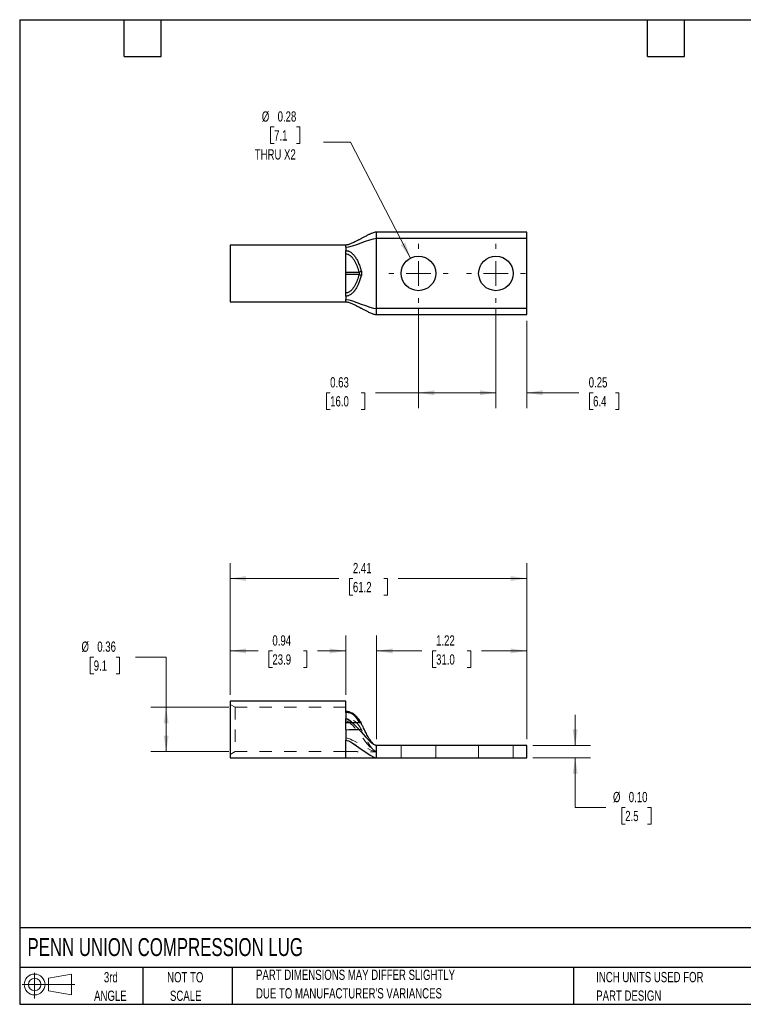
# Model space of a CAD drawing. Header units: inches. Extents: x 0.2 to 10.8, y 0.2 to 8.2.
# Tile 1 of 2: x 0.2 to 6.1, y 0.2 to 8.2. Entities that reach past the tile are written whole.
import ezdxf

# ---------------------------------------------------------------- set-up
doc = ezdxf.new("R2010")
doc.units = ezdxf.units.IN
doc.header["$MEASUREMENT"] = 0
doc.linetypes.add('HIDDEN', pattern=[0.075, 0.05, -0.025])
doc.layers.add('TEXT', color=140, linetype='Continuous', lineweight=25)
doc.styles.add('SLDTEXTSTYLE0', font='TXT', dxfattribs={"width": 0.7})
doc.dimstyles.new('SLDDIMSTYLE0', dxfattribs={"dimtxt": 0.084961, "dimasz": 0.13, "dimexe": 0, "dimexo": 0.0625, "dimgap": 0.02124, "dimtad": 0, "dimtih": 1, "dimtoh": 1, "dimrnd": 1e-09, "dimdsep": 46, "dimtxsty": 'SLDTEXTSTYLE0', "dimsah": 1, "dimcen": 0.09, "dimadec": 0, "dimazin": 2, "dimtfac": 1, "dimtofl": 0, "dimtmove": 0, "dimatfit": 3, "dimfxl": 0, "dimfrac": 2, "dimtolj": 1, "dimtzin": 12, "dimarcsym": 0})
doc.dimstyles.new('SLDDIMSTYLE1', dxfattribs={"dimtxt": 0.084961, "dimasz": 0.13, "dimexe": 0, "dimexo": 0.0625, "dimgap": 0.02124, "dimtad": 0, "dimtih": 1, "dimtoh": 1, "dimrnd": 1e-09, "dimzin": 12, "dimdsep": 46, "dimtxsty": 'SLDTEXTSTYLE0', "dimsah": 1, "dimcen": 0.09, "dimadec": 0, "dimazin": 3, "dimtfac": 1, "dimtofl": 0, "dimtmove": 0, "dimatfit": 3, "dimfxl": 0, "dimfrac": 2, "dimtolj": 1, "dimtzin": 12, "dimarcsym": 0})
doc.dimstyles.new('SLDDIMSTYLE2', dxfattribs={"dimtxt": 0.084961, "dimasz": 0.13, "dimexe": 0, "dimexo": 0.0625, "dimgap": 0.02124, "dimtad": 0, "dimtih": 1, "dimtoh": 1, "dimrnd": 1e-09, "dimzin": 0, "dimdsep": 46, "dimtxsty": 'SLDTEXTSTYLE0', "dimsah": 1, "dimcen": 0.09, "dimadec": 0, "dimazin": 0, "dimtfac": 1, "dimtmove": 0, "dimatfit": 0, "dimfxl": 0, "dimfrac": 2, "dimtolj": 1, "dimtzin": 12, "dimarcsym": 0})
doc.dimstyles.new('SLDDIMSTYLE3', dxfattribs={"dimtxt": 0.084961, "dimasz": 0.13, "dimexe": 0, "dimexo": 0.0625, "dimgap": 0.02124, "dimtad": 0, "dimtih": 1, "dimtoh": 1, "dimrnd": 1e-09, "dimdsep": 46, "dimtxsty": 'SLDTEXTSTYLE0', "dimsah": 1, "dimcen": 0.09, "dimadec": 0, "dimazin": 2, "dimtfac": 1, "dimtmove": 0, "dimatfit": 0, "dimfxl": 0, "dimfrac": 2, "dimtolj": 1, "dimtzin": 12, "dimarcsym": 0})
doc.dimstyles.new('SLDDIMSTYLE4', dxfattribs={"dimtxt": 0.084961, "dimasz": 0.13, "dimexe": 0, "dimexo": 0.0625, "dimgap": 0.02124, "dimtad": 0, "dimtih": 1, "dimtoh": 1, "dimrnd": 1e-09, "dimdsep": 46, "dimtxsty": 'SLDTEXTSTYLE0', "dimsah": 1, "dimcen": 0, "dimadec": 0, "dimazin": 2, "dimtfac": 1, "dimtofl": 0, "dimtmove": 0, "dimatfit": 3, "dimfxl": 0, "dimfrac": 2, "dimtolj": 1, "dimtzin": 12, "dimarcsym": 0})

# ---------------------------------------------------------------- blocks, each defined once
blk = doc.blocks.new('Block11')
at = {"color": 7, "linetype": 'Continuous', "lineweight": 18}
for p, q in [((0.1019, 0.2091), (0.1019, 0)), ((0.2157, 0.1641), (0.4006, 0.1981)), ((0.2157, 0.0628), (0.2157, 0.1641)), ((0.4006, 0.1981), (0.4006, 0.0288)), ((0, 0.1135), (0.4281, 0.1135)), ((0.2157, 0.0628), (0.4006, 0.0288))]:
    blk.add_line(p, q, dxfattribs=at)
for radius in [0.0846, 0.0506]:
    blk.add_circle((0.1019, 0.1135), radius, dxfattribs=at)
blk = doc.blocks.new('Block12')
at = {"color": 7, "linetype": 'Continuous'}
blk.add_blockref('Block11', (0, 0), dxfattribs=at)
blk = doc.blocks.new('_D')
at = {"color": 7, "linetype": 'Continuous', "lineweight": 0}
for p, q in [((1.9594, 2.7642), (1.9594, 3.2463)), ((2.8994, 2.7642), (2.8994, 3.2463)), ((1.9594, 3.1213), (2.188, 3.1213)), ((2.3031, 3.1213), (2.2746, 3.1213)), ((2.2746, 3.1213), (2.2746, 2.9863)), ((2.5556, 3.1213), (2.5841, 3.1213)), ((2.5841, 3.1213), (2.5841, 2.9863)), ((2.8994, 3.1213), (2.6707, 3.1213)), ((2.2746, 2.9863), (2.3031, 2.9863)), ((2.5841, 2.9863), (2.5556, 2.9863))]:
    blk.add_line(p, q, dxfattribs=at)
at = {"color": 7, "linetype": 'Continuous', "lineweight": 18}
for points in [[(1.9594, 3.1213), (2.0894, 3.1013), (2.0894, 3.1413)], [(2.8994, 3.1213), (2.7694, 3.1413), (2.7694, 3.1013)]]:
    blk.add_solid(points, dxfattribs=at)
at = {"color": 7, "linetype": 'Continuous', "lineweight": 18, "char_height": 0.08333, "attachment_point": 1, "style": 'SLDTEXTSTYLE0'}
for s, insert in [('0.94', (2.3031, 3.2478)), ('23.9', (2.3031, 3.0937))]:
    blk.add_mtext(s, dxfattribs=dict(at, insert=insert))
blk = doc.blocks.new('_D_1')
at = {"color": 7, "linetype": 'Continuous', "lineweight": 0}
for p, q in [((3.1494, 2.4032), (3.1494, 3.2463)), ((4.3694, 2.4032), (4.3694, 3.2463)), ((3.1494, 3.1213), (3.518, 3.1213)), ((3.6331, 3.1213), (3.6046, 3.1213)), ((3.6046, 3.1213), (3.6046, 2.9863)), ((3.8856, 3.1213), (3.9141, 3.1213)), ((3.9141, 3.1213), (3.9141, 2.9863)), ((4.3694, 3.1213), (4.0007, 3.1213)), ((3.6046, 2.9863), (3.6331, 2.9863)), ((3.9141, 2.9863), (3.8856, 2.9863))]:
    blk.add_line(p, q, dxfattribs=at)
at = {"color": 7, "linetype": 'Continuous', "lineweight": 18}
for points in [[(3.1494, 3.1213), (3.2794, 3.1013), (3.2794, 3.1413)], [(4.3694, 3.1213), (4.2394, 3.1413), (4.2394, 3.1013)]]:
    blk.add_solid(points, dxfattribs=at)
at = {"color": 7, "linetype": 'Continuous', "lineweight": 18, "char_height": 0.08333, "attachment_point": 1, "style": 'SLDTEXTSTYLE0'}
for s, insert in [('1.22', (3.6331, 3.2478)), ('31.0', (3.6331, 3.0937))]:
    blk.add_mtext(s, dxfattribs=dict(at, insert=insert))
blk = doc.blocks.new('_D_2')
at = {"color": 7, "linetype": 'Continuous', "lineweight": 0}
for p, q in [((0.8514, 3.0713), (0.8229, 3.0713)), ((0.8229, 3.0713), (0.8229, 2.9362)), ((1.0332, 3.0713), (1.0617, 3.0713)), ((1.0617, 3.0713), (1.0617, 2.9362)), ((1.1898, 3.0713), (1.4398, 3.0713)), ((1.4398, 3.0713), (1.4398, 2.6637)), ((0.8229, 2.9362), (0.8514, 2.9362)), ((1.0617, 2.9362), (1.0332, 2.9362)), ((1.9494, 2.6637), (1.3148, 2.6637)), ((1.4398, 2.3037), (1.4398, 2.6637)), ((1.9494, 2.3037), (1.3148, 2.3037))]:
    blk.add_line(p, q, dxfattribs=at)
at = {"color": 7, "linetype": 'Continuous', "lineweight": 18}
for points in [[(1.4398, 2.6637), (1.4198, 2.5337), (1.4598, 2.5337)], [(1.4398, 2.3037), (1.4598, 2.4337), (1.4198, 2.4337)]]:
    blk.add_solid(points, dxfattribs=at)
at = {"color": 7, "linetype": 'Continuous', "lineweight": 18, "char_height": 0.08333, "attachment_point": 1, "style": 'SLDTEXTSTYLE0'}
for s, insert in [('%%c', (0.7519, 3.1977)), ('0.36', (0.8802, 3.1977)), ('9.1', (0.8514, 3.0437))]:
    blk.add_mtext(s, dxfattribs=dict(at, insert=insert))
blk = doc.blocks.new('_D_3')
at = {"color": 7, "linetype": 'Continuous', "lineweight": 0}
for p, q in [((1.9594, 2.7642), (1.9594, 3.8345)), ((4.3694, 2.4032), (4.3694, 3.8345)), ((1.9594, 3.7095), (2.8421, 3.7095)), ((2.9572, 3.7095), (2.9287, 3.7095)), ((2.9287, 3.7095), (2.9287, 3.5745)), ((3.2097, 3.7095), (3.2382, 3.7095)), ((3.2382, 3.7095), (3.2382, 3.5745)), ((4.3694, 3.7095), (3.3248, 3.7095)), ((2.9287, 3.5745), (2.9572, 3.5745)), ((3.2382, 3.5745), (3.2097, 3.5745))]:
    blk.add_line(p, q, dxfattribs=at)
at = {"color": 7, "linetype": 'Continuous', "lineweight": 18}
for points in [[(1.9594, 3.7095), (2.0894, 3.6895), (2.0894, 3.7295)], [(4.3694, 3.7095), (4.2394, 3.7295), (4.2394, 3.6895)]]:
    blk.add_solid(points, dxfattribs=at)
at = {"color": 7, "linetype": 'Continuous', "lineweight": 18, "char_height": 0.08333, "attachment_point": 1, "style": 'SLDTEXTSTYLE0'}
for s, insert in [('2.41', (2.9572, 3.836)), ('61.2', (2.9572, 3.6819))]:
    blk.add_mtext(s, dxfattribs=dict(at, insert=insert))
blk = doc.blocks.new('_D_4')
at = {"color": 7, "linetype": 'Continuous', "lineweight": 0}
for p, q in [((4.7631, 2.3532), (4.7631, 2.6032)), ((4.4194, 2.3532), (4.8881, 2.3532)), ((4.4194, 2.2532), (4.8881, 2.2532)), ((4.7631, 1.8492), (4.7631, 2.2532)), ((5.0131, 1.8492), (4.7631, 1.8492)), ((5.1696, 1.8492), (5.1411, 1.8492)), ((5.1411, 1.8492), (5.1411, 1.7141)), ((5.3514, 1.8492), (5.38, 1.8492)), ((5.38, 1.8492), (5.38, 1.7141)), ((5.1411, 1.7141), (5.1696, 1.7141)), ((5.38, 1.7141), (5.3514, 1.7141))]:
    blk.add_line(p, q, dxfattribs=at)
at = {"color": 7, "linetype": 'Continuous', "lineweight": 18}
for points in [[(4.7631, 2.3532), (4.7831, 2.4832), (4.7431, 2.4832)], [(4.7631, 2.2532), (4.7431, 2.1232), (4.7831, 2.1232)]]:
    blk.add_solid(points, dxfattribs=at)
at = {"color": 7, "linetype": 'Continuous', "lineweight": 18, "char_height": 0.08333, "attachment_point": 1, "style": 'SLDTEXTSTYLE0'}
for s, insert in [('%%c', (5.0702, 1.9756)), ('0.10', (5.1984, 1.9756)), ('2.5', (5.1696, 1.8216))]:
    blk.add_mtext(s, dxfattribs=dict(at, insert=insert))
blk = doc.blocks.new('_D_7')
at = {"color": 7, "linetype": 'Continuous', "lineweight": 0}
for p, q in [((3.4894, 5.8982), (3.4894, 5.0938)), ((4.1194, 5.8982), (4.1194, 5.0938)), ((2.7723, 5.2188), (2.7438, 5.2188)), ((2.7438, 5.2188), (2.7438, 5.0838)), ((3.0248, 5.2188), (3.0533, 5.2188)), ((3.0533, 5.2188), (3.0533, 5.0838)), ((3.4894, 5.2188), (3.1399, 5.2188)), ((4.1194, 5.2188), (3.4894, 5.2188)), ((2.7438, 5.0838), (2.7723, 5.0838)), ((3.0533, 5.0838), (3.0248, 5.0838))]:
    blk.add_line(p, q, dxfattribs=at)
at = {"color": 7, "linetype": 'Continuous', "lineweight": 18}
for points in [[(3.4894, 5.2188), (3.6194, 5.1988), (3.6194, 5.2388)], [(4.1194, 5.2188), (3.9894, 5.2388), (3.9894, 5.1988)]]:
    blk.add_solid(points, dxfattribs=at)
at = {"color": 7, "linetype": 'Continuous', "lineweight": 18, "char_height": 0.08333, "attachment_point": 1, "style": 'SLDTEXTSTYLE0'}
for s, insert in [('0.63', (2.7723, 5.3453)), ('16.0', (2.7723, 5.1912))]:
    blk.add_mtext(s, dxfattribs=dict(at, insert=insert))
blk = doc.blocks.new('_D_8')
at = {"color": 7, "linetype": 'Continuous', "lineweight": 0}
for p, q in [((4.1194, 5.8982), (4.1194, 5.0938)), ((4.3694, 5.8037), (4.3694, 5.0938)), ((4.1194, 5.2188), (3.8694, 5.2188)), ((4.3694, 5.2188), (4.7932, 5.2188)), ((4.9084, 5.2188), (4.8799, 5.2188)), ((4.8799, 5.2188), (4.8799, 5.0838)), ((5.0902, 5.2188), (5.1187, 5.2188)), ((5.1187, 5.2188), (5.1187, 5.0838)), ((4.8799, 5.0838), (4.9084, 5.0838)), ((5.1187, 5.0838), (5.0902, 5.0838))]:
    blk.add_line(p, q, dxfattribs=at)
at = {"color": 7, "linetype": 'Continuous', "lineweight": 18}
for points in [[(4.1194, 5.2188), (3.9894, 5.2388), (3.9894, 5.1988)], [(4.3694, 5.2188), (4.4994, 5.1988), (4.4994, 5.2388)]]:
    blk.add_solid(points, dxfattribs=at)
at = {"color": 7, "linetype": 'Continuous', "lineweight": 18, "char_height": 0.08333, "attachment_point": 1, "style": 'SLDTEXTSTYLE0'}
for s, insert in [('0.25', (4.873, 5.3453)), ('6.4', (4.9084, 5.1912))]:
    blk.add_mtext(s, dxfattribs=dict(at, insert=insert))
blk = doc.blocks.new('_D_9')
at = {"color": 7, "linetype": 'Continuous', "lineweight": 0}
for p, q in [((2.3168, 7.3789), (2.2883, 7.3789)), ((2.2883, 7.3789), (2.2883, 7.2439)), ((2.4986, 7.3789), (2.5271, 7.3789)), ((2.5271, 7.3789), (2.5271, 7.2439)), ((2.2883, 7.2439), (2.3168, 7.2439)), ((2.5271, 7.2439), (2.4986, 7.2439)), ((2.9372, 7.2555), (2.7184, 7.2555)), ((3.4248, 6.3135), (2.9372, 7.2555))]:
    blk.add_line(p, q, dxfattribs=at)
at = {"color": 7, "linetype": 'Continuous', "lineweight": 18}
blk.add_solid([(3.4248, 6.3135), (3.3828, 6.4381), (3.3473, 6.4197)], dxfattribs=at)
at = {"color": 7, "linetype": 'Continuous', "lineweight": 18, "char_height": 0.08333, "attachment_point": 1, "style": 'SLDTEXTSTYLE0'}
for s, insert in [('%%c', (2.2173, 7.5053)), ('0.28', (2.3456, 7.5053)), ('7.1', (2.3168, 7.3513)), ('THRU X2', (2.1595, 7.1972))]:
    blk.add_mtext(s, dxfattribs=dict(at, insert=insert))
blk = doc.blocks.new('SW_CENTERMARKSYMBOL_0')
at = {"color": 0, "linetype": 'Continuous', "lineweight": 18}
for p, q in [((0, 0.2), (0, 0.2405)), ((0, 0), (0, 0.1)), ((-0.2, 0), (-0.2405, 0)), ((0, 0), (-0.1, 0)), ((0, 0), (0, -0.1)), ((0, 0), (0.1, 0)), ((0.2, 0), (0.2405, 0)), ((0, -0.2), (0, -0.2405))]:
    blk.add_line(p, q, dxfattribs=at)
blk = doc.blocks.new('SW_CENTERMARKSYMBOL_1')
at = {"color": 0, "linetype": 'Continuous', "lineweight": 18}
for p, q in [((0, 0.2), (0, 0.2405)), ((0, 0), (0, 0.1)), ((-0.2, 0), (-0.2405, 0)), ((0, 0), (-0.1, 0)), ((0, 0), (0, -0.1)), ((0, 0), (0.1, 0)), ((0.2, 0), (0.2405, 0)), ((0, -0.2), (0, -0.2405))]:
    blk.add_line(p, q, dxfattribs=at)

msp = doc.modelspace()

# ---------------------------------------------------------------- linework, layer by layer
for p, q in [((4.3694, 6.5237), (3.1494, 6.5237)), ((4.3694, 6.4737), (4.3694, 6.5237)), ((2.8994, 6.4192), (1.9594, 6.4192)), ((1.9594, 6.4192), (1.9594, 5.9582)), ((3.1494, 5.9037), (3.1494, 6.4737)), ((3.1494, 6.4737), (4.3694, 6.4737)), ((4.3694, 5.9037), (4.3694, 6.4737)), ((2.8994, 6.0033), (2.8994, 6.374)), ((2.8994, 6.1987), (3.0073, 6.1987)), ((3.0073, 6.1787), (2.8994, 6.1787)), ((1.9594, 5.9582), (2.8994, 5.9582)), ((4.3694, 5.9037), (3.1494, 5.9037)), ((3.1494, 5.8537), (4.3694, 5.8537)), ((4.3694, 5.8537), (4.3694, 5.9037)), ((2.8994, 2.7142), (1.9594, 2.7142)), ((1.9594, 2.7142), (1.9594, 2.4837)), ((2.8994, 2.6207), (2.8994, 2.7142)), ((1.9594, 2.4837), (1.9594, 2.2532)), ((4.3694, 2.3532), (3.1494, 2.3532)), ((4.3694, 2.2532), (4.3694, 2.3532)), ((1.9594, 2.2532), (2.8994, 2.2532)), ((2.8994, 2.2532), (3.1494, 2.2532)), ((3.1494, 2.2532), (4.3694, 2.2532))]:
    msp.add_line(p, q)
at = {"color": 7, "linetype": 'HIDDEN', "lineweight": 18}
for p, q in [((1.9994, 2.6637), (1.9594, 2.6868)), ((1.9994, 2.6637), (1.9994, 2.4837)), ((2.8994, 2.6637), (1.9994, 2.6637)), ((2.8994, 2.6089), (2.8994, 2.6207)), ((2.8994, 2.5678), (2.8994, 2.6089)), ((2.8994, 2.5719), (2.8994, 2.5687)), ((2.8994, 2.4817), (2.8994, 2.5678)), ((1.9994, 2.4837), (1.9994, 2.3037)), ((2.8994, 2.54), (3.0073, 2.54)), ((2.8994, 2.5373), (3.0102, 2.5373)), ((3.0258, 2.4817), (2.8994, 2.4817)), ((2.8994, 2.479), (2.8994, 2.4817)), ((3.0252, 2.531), (3.0239, 2.5337)), ((3.0281, 2.5261), (3.025, 2.5306)), ((3.0251, 2.5306), (3.0251, 2.5308)), ((2.8994, 2.479), (3.0271, 2.479)), ((3.3489, 2.3532), (3.3489, 2.2532)), ((3.6299, 2.2532), (3.6299, 2.3532)), ((3.9789, 2.3532), (3.9789, 2.2532)), ((4.2599, 2.2532), (4.2599, 2.3532)), ((1.9594, 2.2806), (1.9994, 2.3037)), ((1.9994, 2.3037), (2.8994, 2.3037)), ((3.1494, 2.3057), (3.1494, 2.3007))]:
    msp.add_line(p, q, dxfattribs=at)
at = {"flags": 128}
msp.add_lwpolyline([(3.0252, 2.5315), (3.024, 2.5336), (3.0239, 2.5337)], dxfattribs=at)
for centre in [(3.4894, 6.1887), (4.1194, 6.1887)]:
    msp.add_circle(centre, 0.1405)
for centre, start, end in [((3.0021, 6.2285), 279.98325, 320.02564), ((3.0021, 6.1489), 39.97436, 80.01675)]:
    msp.add_arc(centre, 0.0303, start, end)
at = {"color": 7, "linetype": 'HIDDEN', "lineweight": 18}
for centre, radius, start, end in [((3.0105, 2.5235), 0.0168, 28.49757, 100.80447), ((3.0102, 2.5226), 0.0176, 39.07414, 99.64211)]:
    msp.add_arc(centre, radius, start, end, dxfattribs=at)
for points, knots in [([(3.1494, 6.5237), (3.1454, 6.5234), (3.1357, 6.5226), (3.1226, 6.5185), (3.1104, 6.514), (3.1001, 6.5097), (3.0912, 6.5056), (3.077, 6.4989), (3.0582, 6.4894), (3.0396, 6.4796), (3.026, 6.4723), (3.0169, 6.4675), (3.0079, 6.4627), (2.9986, 6.4578), (2.9887, 6.4526), (2.9774, 6.4469), (2.9644, 6.4404), (2.9507, 6.4341), (2.9372, 6.4284), (2.9246, 6.4239), (2.9123, 6.4202), (2.9034, 6.4195), (2.8994, 6.4192)], [0, 0, 0, 0, 0.03577, 0.089225, 0.137489, 0.17461, 0.210621, 0.247181, 0.351484, 0.45314, 0.492827, 0.53279, 0.572804, 0.612635, 0.655363, 0.702286, 0.75875, 0.821897, 0.871049, 0.91898, 0.962757, 1, 1, 1, 1]), ([(2.8994, 6.374), (2.9007, 6.374), (2.9036, 6.3739), (2.9081, 6.3733), (2.9128, 6.3724), (2.9177, 6.371), (2.9229, 6.3691), (2.9306, 6.3657), (2.9408, 6.3598), (2.9551, 6.3485), (2.9711, 6.331), (2.9867, 6.3071), (3.0008, 6.2785), (3.0138, 6.2456), (3.0213, 6.2218), (3.0252, 6.2091)], [0, 0, 0, 0, 0.017455, 0.036081, 0.056044, 0.077513, 0.100673, 0.125737, 0.183169, 0.250913, 0.363069, 0.500595, 0.643686, 0.810383, 1, 1, 1, 1]), ([(2.8994, 6.3479), (2.9039, 6.3479), (2.9084, 6.347), (2.9168, 6.3445), (2.9209, 6.3428), (2.9324, 6.3367), (2.939, 6.3314), (2.9508, 6.3197), (2.9559, 6.3133), (2.9651, 6.3001), (2.9692, 6.2932), (2.9806, 6.2721), (2.9868, 6.2576), (2.9979, 6.2284), (3.0028, 6.2136), (3.0073, 6.1987)], [0, 0, 0, 0, 0.0625, 0.0625, 0.125, 0.125, 0.25, 0.25, 0.375, 0.375, 0.5, 0.5, 0.75, 0.75, 1, 1, 1, 1]), ([(3.0073, 6.1787), (3.0028, 6.1638), (2.9979, 6.1489), (2.9868, 6.1197), (2.9805, 6.1052), (2.9692, 6.0841), (2.965, 6.0772), (2.9557, 6.0639), (2.9506, 6.0575), (2.9418, 6.0488), (2.9387, 6.046), (2.9319, 6.0409), (2.9283, 6.0385), (2.9207, 6.0345), (2.9167, 6.0328), (2.9081, 6.0303), (2.9037, 6.0294), (2.8994, 6.0294)], [0, 0, 0, 0, 0.25, 0.25, 0.5, 0.5, 0.625, 0.625, 0.75, 0.75, 0.8125, 0.8125, 0.875, 0.875, 0.9375, 0.9375, 1, 1, 1, 1]), ([(3.0252, 6.1683), (3.0235, 6.1627), (3.0202, 6.1517), (3.0148, 6.1357), (3.0093, 6.1206), (3.0037, 6.1066), (2.998, 6.0935), (2.9921, 6.0814), (2.9833, 6.0651), (2.9711, 6.0463), (2.9551, 6.0288), (2.9407, 6.0175), (2.9297, 6.0112), (2.9205, 6.0073), (2.9129, 6.005), (2.906, 6.0036), (2.9015, 6.0034), (2.8994, 6.0033)], [0, 0, 0, 0, 0.084016, 0.163993, 0.239783, 0.311278, 0.378424, 0.441217, 0.499711, 0.63731, 0.749512, 0.817111, 0.874446, 0.911253, 0.944029, 0.973423, 1, 1, 1, 1]), ([(3.0073, 6.1987), (3.0091, 6.1957), (3.0101, 6.1922), (3.0101, 6.1852), (3.0091, 6.1816), (3.0073, 6.1787)], [0, 0, 0, 0, 0.5, 0.5, 1, 1, 1, 1]), ([(3.0252, 6.2091), (3.0255, 6.208), (3.0261, 6.206), (3.0268, 6.2027), (3.0275, 6.1987), (3.028, 6.1941), (3.0282, 6.1887), (3.028, 6.1834), (3.0274, 6.1781), (3.0265, 6.173), (3.0257, 6.1699), (3.0252, 6.1683)], [0, 0, 0, 0, 0.084026, 0.167289, 0.250517, 0.375595, 0.49927, 0.623103, 0.74879, 0.874106, 1, 1, 1, 1]), ([(2.8994, 5.9582), (2.9022, 5.958), (2.9099, 5.9575), (2.9219, 5.9543), (2.9397, 5.9482), (2.96, 5.9391), (2.982, 5.9283), (3.0008, 5.9185), (3.0151, 5.9109), (3.0258, 5.9052), (3.0339, 5.9008), (3.0424, 5.8963), (3.0514, 5.8916), (3.0612, 5.8865), (3.0725, 5.8807), (3.0855, 5.8744), (3.0989, 5.8682), (3.1122, 5.8626), (3.1246, 5.8583), (3.1367, 5.8547), (3.1454, 5.854), (3.1494, 5.8537)], [0, 0, 0, 0, 0.025811, 0.070746, 0.121015, 0.223652, 0.316963, 0.400737, 0.470812, 0.505745, 0.541961, 0.579281, 0.617487, 0.660524, 0.707658, 0.763723, 0.825913, 0.874065, 0.920877, 0.963584, 1, 1, 1, 1]), ([(3.0239, 2.5337), (3.0207, 2.5396), (3.0149, 2.5503), (3.0053, 2.565), (2.9964, 2.5769), (2.988, 2.5866), (2.9795, 2.5952), (2.9696, 2.6037), (2.9591, 2.6109), (2.9481, 2.617), (2.9389, 2.6211), (2.9296, 2.6242), (2.9209, 2.6265), (2.9107, 2.6283), (2.9033, 2.6287), (2.8994, 2.6288)], [0, 0, 0, 0, 0.154292, 0.284643, 0.391063, 0.475101, 0.547569, 0.625339, 0.71109, 0.761724, 0.825343, 0.862666, 0.903722, 0.94929, 1, 1, 1, 1]), ([(3.0252, 2.5315), (3.0235, 2.5347), (3.0202, 2.541), (3.0148, 2.5501), (3.0093, 2.5586), (3.0037, 2.5666), (2.998, 2.5741), (2.9921, 2.5809), (2.9833, 2.5901), (2.9711, 2.6005), (2.9551, 2.6099), (2.9407, 2.6153), (2.9297, 2.618), (2.9205, 2.6194), (2.9129, 2.6202), (2.906, 2.6206), (2.9015, 2.6207), (2.8994, 2.6207)], [0, 0, 0, 0, 0.084016, 0.163993, 0.239783, 0.311278, 0.378424, 0.441217, 0.499711, 0.63731, 0.749512, 0.817111, 0.874446, 0.911253, 0.944029, 0.973423, 1, 1, 1, 1]), ([(3.0148, 2.5498), (3.0151, 2.5494), (3.0191, 2.5434), (3.0223, 2.5373), (3.0252, 2.5315)], [0, 0, 0, 0, 0.0572335, 1, 1, 1, 1]), ([(3.0281, 2.5261), (3.028, 2.5264), (3.0277, 2.5269), (3.0261, 2.5299), (3.0252, 2.5315)], [0, 0, 0, 0, 0.499447, 1, 1, 1, 1]), ([(3.1494, 2.3532), (3.1475, 2.3533), (3.1438, 2.3536), (3.1363, 2.3563), (3.1253, 2.3635), (3.1124, 2.377), (3.0992, 2.3947), (3.0872, 2.4133), (3.0733, 2.4372), (3.0574, 2.4671), (3.0416, 2.4985), (3.0318, 2.5185), (3.0281, 2.5261)], [0, 0, 0, 0, 0.025371, 0.051618, 0.108621, 0.205409, 0.309759, 0.413852, 0.512168, 0.692675, 0.882028, 1, 1, 1, 1]), ([(2.8994, 2.2532), (2.8994, 2.2532), (2.8994, 2.2566), (2.8994, 2.2697), (2.8994, 2.2795), (2.8994, 2.3046), (2.8994, 2.32), (2.8994, 2.355), (2.8994, 2.3746), (2.8994, 2.3955)], [0, 0, 0, 0, 0.25, 0.25, 0.5, 0.5, 0.75, 0.75, 1, 1, 1, 1])]:
    msp.add_open_spline(points, degree=3, knots=knots)
for points in [[(3.1494, 6.4737), (3.1494, 6.4878), (3.1494, 6.5139), (3.1494, 6.5237), (3.1494, 6.5237)], [(2.8994, 6.4016), (2.956, 6.4016), (3.0927, 6.4737), (3.1494, 6.4737)], [(2.8994, 6.4016), (2.8994, 6.4132), (2.8994, 6.4192), (2.8994, 6.4192)], [(2.8994, 6.4016), (2.8994, 6.3944), (2.8994, 6.3851), (2.8994, 6.374)], [(2.8994, 6.0033), (2.8994, 5.9923), (2.8994, 5.983), (2.8994, 5.9757)], [(2.8994, 5.9757), (2.956, 5.9757), (3.0927, 5.9037), (3.1494, 5.9037)], [(2.8994, 5.9582), (2.8994, 5.9582), (2.8994, 5.9642), (2.8994, 5.9757)], [(3.1494, 5.8537), (3.1494, 5.8537), (3.1494, 5.8635), (3.1494, 5.8896), (3.1494, 5.9037)], [(2.8994, 2.6207), (2.8994, 2.6057), (2.8994, 2.5893), (2.8994, 2.5719)], [(2.8994, 2.4837), (2.8994, 2.5139), (2.8994, 2.544), (2.8994, 2.5719)], [(2.8994, 2.5719), (2.956, 2.5719), (3.0927, 2.3532), (3.1494, 2.3532)], [(2.8994, 2.4837), (2.8994, 2.4681), (2.8994, 2.4368), (2.8994, 2.4085), (2.8994, 2.3955)], [(2.8994, 2.3955), (2.9488, 2.3955), (3.0999, 2.2532), (3.1494, 2.2532)], [(3.1494, 2.3032), (3.1494, 2.3158), (3.1494, 2.3411), (3.1494, 2.3532), (3.1494, 2.3532)], [(3.1494, 2.2532), (3.1494, 2.2532), (3.1494, 2.2653), (3.1494, 2.2906), (3.1494, 2.3032)]]:
    msp.add_open_spline(points, degree=3)
for points, knots in [([(3.0073, 2.54), (3.0028, 2.5486), (2.9979, 2.5572), (2.9868, 2.5741), (2.9805, 2.5824), (2.9692, 2.5946), (2.965, 2.5986), (2.9557, 2.6063), (2.9506, 2.61), (2.9418, 2.615), (2.9387, 2.6166), (2.9319, 2.6196), (2.9283, 2.6209), (2.9207, 2.6233), (2.9167, 2.6242), (2.9081, 2.6257), (2.9037, 2.6262), (2.8994, 2.6262)], [0, 0, 0, 0, 0.25, 0.25, 0.5, 0.5, 0.625, 0.625, 0.75, 0.75, 0.8125, 0.8125, 0.875, 0.875, 0.9375, 0.9375, 1, 1, 1, 1]), ([(2.8994, 2.6262), (2.9039, 2.6262), (2.9084, 2.6256), (2.9168, 2.6242), (2.9209, 2.6232), (2.9324, 2.6197), (2.939, 2.6166), (2.9508, 2.6098), (2.9559, 2.6062), (2.9651, 2.5985), (2.9692, 2.5946), (2.9806, 2.5824), (2.9868, 2.574), (2.9979, 2.5571), (3.0028, 2.5486), (3.0073, 2.54)], [0, 0, 0, 0, 0.0625, 0.0625, 0.125, 0.125, 0.25, 0.25, 0.375, 0.375, 0.5, 0.5, 0.75, 0.75, 1, 1, 1, 1]), ([(2.8994, 2.6207), (2.9029, 2.6207), (2.9096, 2.6205), (2.9218, 2.6194), (2.935, 2.617), (2.9484, 2.6126), (2.9606, 2.6068), (2.9716, 2.5997), (2.9817, 2.5915), (2.9929, 2.5804), (3.0043, 2.5665), (3.0114, 2.5552), (3.0148, 2.5498)], [0, 0, 0, 0, 0.0530285, 0.099676, 0.1882741, 0.271713, 0.3510206, 0.4515654, 0.5485265, 0.643686, 0.8292139, 1, 1, 1, 1]), ([(2.8994, 2.5719), (2.903, 2.5714), (2.9112, 2.5702), (2.9233, 2.5633), (2.9376, 2.553), (2.9539, 2.5385), (2.9733, 2.5191), (2.9948, 2.4959), (3.018, 2.4697), (3.0414, 2.4432), (3.0644, 2.4177), (3.0865, 2.3946), (3.1052, 2.3771), (3.1206, 2.365), (3.1317, 2.3584), (3.1391, 2.3547), (3.1425, 2.3542), (3.1429, 2.3542)], [0, 0, 0, 0, 0.032406, 0.073132, 0.122759, 0.191695, 0.270032, 0.372237, 0.480084, 0.589134, 0.694927, 0.793067, 0.879368, 0.928053, 0.969248, 0.996283, 1, 1, 1, 1]), ([(3.0258, 2.4817), (3.021, 2.4911), (3.0158, 2.5004), (3.0038, 2.5188), (2.997, 2.5279), (2.9841, 2.5409), (2.9792, 2.5452), (2.9681, 2.5531), (2.9616, 2.5568), (2.9503, 2.5614), (2.9462, 2.5627), (2.9375, 2.5649), (2.933, 2.5657), (2.9237, 2.5669), (2.9188, 2.5673), (2.9091, 2.5677), (2.9042, 2.5678), (2.8994, 2.5678)], [0, 0, 0, 0, 0.25, 0.25, 0.5, 0.5, 0.625, 0.625, 0.75, 0.75, 0.8125, 0.8125, 0.875, 0.875, 0.9375, 0.9375, 1, 1, 1, 1]), ([(3.0073, 2.54), (3.0091, 2.5383), (3.0101, 2.5373), (3.0101, 2.5373), (3.0091, 2.5383), (3.0073, 2.54)], [0, 0, 0, 0, 0.5, 0.5, 1, 1, 1, 1]), ([(3.0101, 2.5373), (3.0115, 2.5372), (3.0143, 2.5371), (3.0183, 2.5357), (3.022, 2.5336), (3.024, 2.5316), (3.025, 2.5306)], [0, 0, 0, 0, 0.24177, 0.492608, 0.747266, 1, 1, 1, 1]), ([(3.0251, 2.5308), (3.0252, 2.5308), (3.0253, 2.5307), (3.0245, 2.5325), (3.0239, 2.5337)], [0, 0, 0, 0, 0.350496, 1, 1, 1, 1]), ([(3.0252, 2.5315), (3.026, 2.53), (3.0275, 2.5272), (3.0283, 2.5256), (3.0281, 2.5261), (3.0281, 2.5261)], [0, 0, 0, 0, 0.499996, 0.999162, 1, 1, 1, 1]), ([(3.0271, 2.4792), (3.0271, 2.4791), (3.0272, 2.4789), (3.0267, 2.48), (3.026, 2.4813), (3.0258, 2.4817)], [0, 0, 0, 0, 0.174608, 0.742448, 1, 1, 1, 1]), ([(2.8994, 2.4781), (2.8994, 2.4699), (2.8994, 2.4517), (2.8994, 2.4238), (2.8994, 2.4049), (2.8994, 2.3955)], [0, 0, 0, 0, 0.288816, 0.644408, 1, 1, 1, 1]), ([(2.8994, 2.4781), (2.8994, 2.4721), (2.8994, 2.4583), (2.8994, 2.4369), (2.8994, 2.4222), (2.8994, 2.4148)], [0, 0, 0, 0, 0.275238, 0.637619, 1, 1, 1, 1]), ([(3.1417, 2.3071), (3.1407, 2.3074), (3.1357, 2.309), (3.1255, 2.316), (3.1125, 2.3292), (3.0993, 2.3468), (3.0873, 2.3653), (3.0734, 2.389), (3.0575, 2.4186), (3.0413, 2.4505), (3.0312, 2.4709), (3.0271, 2.4792)], [0, 0, 0, 0, 0.015796, 0.074354, 0.173748, 0.280868, 0.387706, 0.488607, 0.67382, 0.868096, 1, 1, 1, 1]), ([(2.8994, 2.3955), (2.8994, 2.3746), (2.8994, 2.355), (2.8994, 2.32), (2.8994, 2.3046), (2.8994, 2.2795), (2.8994, 2.2697), (2.8994, 2.2566), (2.8994, 2.2532), (2.8994, 2.2532)], [0, 0, 0, 0, 0.25, 0.25, 0.5, 0.5, 0.75, 0.75, 1, 1, 1, 1]), ([(3.1494, 2.3532), (3.1494, 2.353), (3.1494, 2.3527), (3.1494, 2.3497), (3.1494, 2.3451), (3.1494, 2.3388), (3.1494, 2.3312), (3.1494, 2.3225), (3.1494, 2.3141), (3.1494, 2.3087), (3.1494, 2.3066)], [0, 0, 0, 0, 0.130644, 0.261288, 0.391933, 0.522577, 0.653221, 0.783865, 0.914509, 1, 1, 1, 1]), ([(2.8994, 2.3037), (2.9051, 2.3037), (2.9177, 2.3036), (2.9373, 2.3034), (2.9575, 2.3032), (2.9762, 2.3029), (2.9924, 2.3027), (3.0076, 2.3025), (3.0225, 2.3022), (3.0389, 2.302), (3.0563, 2.3018), (3.0754, 2.3015), (3.0953, 2.3012), (3.1151, 2.301), (3.1331, 2.3008), (3.1443, 2.3007), (3.1494, 2.3007)], [0, 0, 0, 0, 0.0688822, 0.1514156, 0.2349539, 0.3113685, 0.3758032, 0.4290052, 0.4936223, 0.5552429, 0.6254966, 0.702678, 0.7839602, 0.8650592, 0.9398594, 1, 1, 1, 1]), ([(3.1494, 2.2998), (3.1494, 2.2977), (3.1494, 2.2923), (3.1494, 2.284), (3.1494, 2.2753), (3.1494, 2.2676), (3.1494, 2.2614), (3.1494, 2.2567), (3.1494, 2.2538), (3.1494, 2.2534), (3.1494, 2.2532)], [0, 0, 0, 0, 0.085491, 0.216135, 0.346779, 0.477423, 0.608067, 0.738712, 0.869356, 1, 1, 1, 1])]:
    msp.add_open_spline(points, degree=3, knots=knots, dxfattribs=at)
for points in [[(2.8994, 2.5678), (2.8994, 2.5628), (2.8994, 2.5578), (2.8994, 2.5526)], [(2.8994, 2.5526), (2.9612, 2.5526), (3.0875, 2.3057), (3.1494, 2.3057)], [(2.8994, 2.4837), (2.8994, 2.5071), (2.8994, 2.5305), (2.8994, 2.5526)], [(2.8994, 2.4148), (2.8994, 2.4369), (2.8994, 2.4603), (2.8994, 2.4837)], [(2.8994, 2.4148), (2.8994, 2.398), (2.8994, 2.3673), (2.8994, 2.332), (2.8994, 2.3092), (2.8994, 2.301), (2.8994, 2.3092), (2.8994, 2.332), (2.8994, 2.3673), (2.8994, 2.398), (2.8994, 2.4148)], [(2.8994, 2.4148), (2.9492, 2.4148), (3.0995, 2.3007), (3.1494, 2.3007)], [(2.8994, 2.3955), (2.9488, 2.3955), (3.0999, 2.2532), (3.1494, 2.2532)]]:
    msp.add_open_spline(points, degree=3, dxfattribs=at)
at = {"layer": 'TEXT'}
for p, q in [((0.25, 8.25), (10.75, 8.25)), ((0.25, 8.25), (0.25, 0.25)), ((1.1, 7.95), (1.1, 8.25)), ((1.4, 7.95), (1.4, 8.25)), ((5.35, 7.95), (5.35, 8.25)), ((5.65, 7.95), (5.65, 8.25)), ((1.1, 7.95), (1.4, 7.95)), ((5.35, 7.95), (5.65, 7.95)), ((10.75, 0.8711), (0.25, 0.8711)), ((10.75, 0.55), (0.25, 0.55)), ((1.25, 0.55), (1.25, 0.25)), ((1.9768, 0.55), (1.9768, 0.25)), ((4.7499, 0.55), (4.7499, 0.25)), ((0.25, 0.25), (10.75, 0.25))]:
    msp.add_line(p, q, dxfattribs=at)

# ---------------------------------------------------------------- block references
at = {"color": 7, "linetype": 'Continuous', "lineweight": 0}
for name, p in [('SW_CENTERMARKSYMBOL_1', (3.4894, 6.1887)), ('SW_CENTERMARKSYMBOL_0', (4.1194, 6.1887))]:
    msp.add_blockref(name, p, dxfattribs=at)
at = {"layer": 'TEXT'}
msp.add_blockref('Block12', (0.2692, 0.2974), dxfattribs=at)

# ---------------------------------------------------------------- texts
at = {"layer": 'TEXT', "style": 'SLDTEXTSTYLE0'}
for s, insert, char_height, attachment_point in [('PENN UNION COMPRESSION LUG', (0.3136, 0.788), 0.145833, 1), ('3rd', (0.9906, 0.5117), 0.08333, 2), ('NOT TO', (1.5951, 0.5117), 0.08333, 2), ('PART DIMENSIONS MAY DIFFER SLIGHTLY', (2.1701, 0.5315), 0.083333, 1), ('INCH UNITS USED FOR', (4.9342, 0.5129), 0.083333, 1), ('ANGLE', (0.9868, 0.3612), 0.08333, 2), ('SCALE', (1.5989, 0.3612), 0.08333, 2), ("DUE TO MANUFACTURER'S VARIANCES", (2.1701, 0.381), 0.083333, 1), ('PART DESIGN', (4.9342, 0.3624), 0.083333, 1)]:
    msp.add_mtext(s, dxfattribs=dict(at, insert=insert, char_height=char_height, attachment_point=attachment_point))

# ---------------------------------------------------------------- dimensions: what is measured, and where the dimension line sits
at = {"color": 7, "linetype": 'Continuous', "lineweight": 18}
dim = msp.add_diameter_dim_2p(p1=(3.5539, 6.0639), p2=(3.4248, 6.3135), text='<>\\PTHRU X2', dimstyle='SLDDIMSTYLE4', dxfattribs=at)
dim.commit()
dim.dimension.update_dxf_attribs({"geometry": '_D_9', "text_midpoint": (2.4077, 7.2994), "dimtype": 163})
for base, p1, p2, dimstyle, picture, middle in [((4.1194, 5.2188), (3.4894, 5.9482), (4.1194, 5.9482), 'SLDDIMSTYLE0', '_D_7', (2.8985, 5.2188)), ((4.3694, 5.2188), (4.1194, 5.9482), (4.3694, 5.8537), 'SLDDIMSTYLE3', '_D_8', (4.9993, 5.2188)), ((4.3694, 3.7095), (1.9594, 2.7142), (4.3694, 2.3532), 'SLDDIMSTYLE1', '_D_3', (3.0834, 3.7095)), ((1.9594, 3.1213), (2.8994, 2.7142), (1.9594, 2.7142), 'SLDDIMSTYLE0', '_D', (2.4294, 3.1213)), ((3.1494, 3.1213), (4.3694, 2.3532), (3.1494, 2.3532), 'SLDDIMSTYLE1', '_D_1', (3.7594, 3.1213))]:
    dim = msp.add_linear_dim(base=base, p1=p1, p2=p2, dimstyle=dimstyle, dxfattribs=at)
    dim.commit()
    dim.dimension.update_dxf_attribs({"geometry": picture, "text_midpoint": middle, "dimtype": 160})
for base, p1, p2, dimstyle, picture, middle in [((1.4398, 2.6637), (1.9994, 2.3037), (1.9994, 2.6637), 'SLDDIMSTYLE0', '_D_2', (1.4398, 3.0713)), ((4.7631, 2.2532), (4.3694, 2.3532), (4.3694, 2.2532), 'SLDDIMSTYLE2', '_D_4', (4.7631, 1.8492))]:
    dim = msp.add_linear_dim(base=base, p1=p1, p2=p2, angle=90, text='%%c<>', dimstyle=dimstyle, dxfattribs=at)
    dim.commit()
    dim.dimension.update_dxf_attribs({"geometry": picture, "text_midpoint": middle, "dimtype": 160})

doc.saveas('drawing.dxf')
